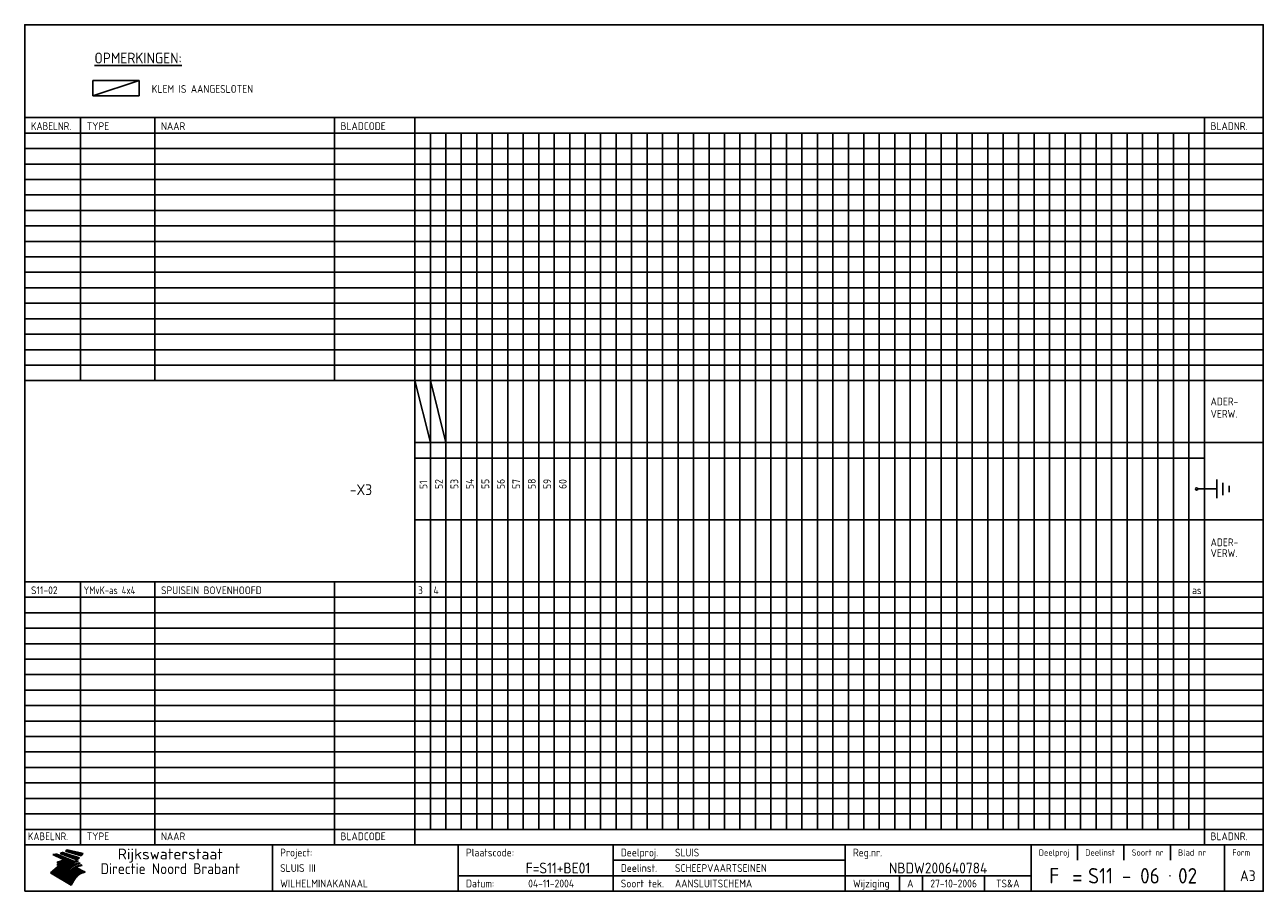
# Model space of a CAD drawing. Extents: x 10 to 410, y 10 to 290.
import ezdxf
from ezdxf.enums import TextEntityAlignment as Align

# ---------------------------------------------------------------- set-up
doc = ezdxf.new("R2010")
doc.units = 0
doc.header["$LTSCALE"] = 10
doc.header["$MEASUREMENT"] = 0
doc.layers.get('0').update_dxf_attribs({"linetype": 'CONTINUOUS'})
for name, color, linetype in [('0-25', 7, 'CONTINUOUS'), ('0-35', 2, 'CONTINUOUS'), ('0-50', 3, 'CONTINUOUS'), ('B-25', 7, 'CONTINUOUS'), ('B-35', 2, 'CONTINUOUS'), ('S-25', 7, 'CONTINUOUS'), ('S-35', 2, 'CONTINUOUS')]:
    doc.layers.add(name, color=color, linetype=linetype)
doc.styles.add('ISO', font='iso.shx')
doc.styles.get("Standard").update_dxf_attribs({"font": 'iso.shx'})

# ---------------------------------------------------------------- blocks, each defined once
blk = doc.blocks.new('KADER-A3')
at = {"layer": '0-25'}
for p, q in [((410, 35), (10, 35)), ((410, 30), (10, 30)), ((350, 25), (350, 20)), ((365, 25), (365, 20)), ((380, 25), (380, 20)), ((200, 20), (275, 20)), ((150, 15), (335, 15)), ((292.5, 15), (292.5, 10)), ((300, 15), (300, 10)), ((320, 15), (320, 10))]:
    blk.add_line(p, q, dxfattribs=at)
at = {"layer": '0-25', "color": 7}
for p, q in [((19.1, 21.89), (25.12, 19)), ((19.1, 21.89), (25.12, 19)), ((19.17, 21.86), (20.7, 21.86)), ((19.29, 21.8), (20.83, 21.8)), ((19.4, 21.75), (20.96, 21.75)), ((19.52, 21.69), (21.09, 21.69)), ((19.64, 21.63), (21.22, 21.63)), ((19.74, 21.92), (20.56, 21.92)), ((19.75, 21.58), (21.36, 21.58)), ((19.87, 21.52), (21.49, 21.52)), ((19.99, 21.47), (21.62, 21.47)), ((20.11, 21.41), (21.75, 21.41)), ((20.22, 21.35), (21.88, 21.35)), ((20.25, 21.97), (20.43, 21.97)), ((20.34, 21.3), (22.02, 21.3)), ((20.38, 21.99), (26.02, 19.59)), ((20.38, 21.99), (26.02, 19.59)), ((20.46, 21.24), (22.15, 21.24)), ((20.57, 21.18), (22.28, 21.18)), ((20.69, 21.13), (22.41, 21.13)), ((20.81, 21.07), (22.55, 21.07)), ((20.92, 21.02), (22.68, 21.02)), ((21.04, 20.96), (22.81, 20.96)), ((21.16, 20.9), (22.94, 20.9)), ((21.27, 20.85), (23.07, 20.85)), ((21.39, 20.79), (23.21, 20.79)), ((21.47, 22.25), (26.83, 20.19)), ((21.47, 22.25), (26.83, 20.19)), ((21.49, 22.25), (23.07, 22.25)), ((21.51, 20.73), (23.34, 20.73)), ((21.6, 22.2), (23.25, 22.2)), ((21.63, 20.68), (23.47, 20.68)), ((21.65, 22.31), (22.89, 22.31)), ((21.74, 20.62), (23.6, 20.62)), ((21.75, 22.14), (23.42, 22.14)), ((21.8, 22.37), (22.71, 22.37)), ((21.86, 20.57), (23.73, 20.57)), ((21.9, 22.08), (23.6, 22.08)), ((21.94, 22.42), (22.53, 22.42)), ((21.98, 20.51), (23.87, 20.51)), ((22.04, 22.03), (23.78, 22.03)), ((22.06, 22.48), (22.36, 22.48)), ((22.09, 20.45), (24, 20.45)), ((22.18, 22.53), (27.65, 20.8)), ((22.18, 22.53), (27.65, 20.8)), ((22.19, 21.97), (23.96, 21.97)), ((22.21, 20.4), (24.13, 20.4)), ((22.33, 20.34), (24.26, 20.34)), ((22.34, 21.92), (24.13, 21.92)), ((22.37, 20), (23.08, 20)), ((22.44, 20.28), (24.4, 20.28)), ((22.48, 21.86), (24.31, 21.86)), ((22.49, 20.06), (23.04, 20.06)), ((22.56, 20.23), (24.53, 20.23)), ((22.61, 20.12), (22.93, 20.12)), ((22.63, 21.8), (24.49, 21.8)), ((22.68, 20.17), (24.66, 20.17)), ((22.71, 20.17), (22.82, 20.17)), ((23.11, 20.02), (22.77, 20.2)), ((23.11, 20.02), (22.77, 20.2)), ((22.78, 21.75), (24.67, 21.75)), ((22.79, 20.12), (24.79, 20.12)), ((22.91, 20.06), (24.92, 20.06)), ((22.92, 21.69), (24.85, 21.69)), ((23.03, 20), (25.06, 20)), ((23.07, 21.63), (25.02, 21.63)), ((23.14, 22.99), (28.22, 21.46)), ((23.14, 22.99), (28.22, 21.46)), ((23.15, 22.98), (25.33, 22.98)), ((23.22, 21.58), (25.2, 21.58)), ((23.23, 23.04), (25.09, 23.04)), ((23.32, 23.1), (24.84, 23.1)), ((23.34, 22.93), (25.57, 22.93)), ((23.36, 21.52), (25.38, 21.52)), ((23.4, 23.15), (24.6, 23.15)), ((23.49, 23.21), (24.36, 23.21)), ((23.51, 21.47), (25.56, 21.47)), ((23.52, 22.87), (25.81, 22.87)), ((23.57, 23.27), (24.12, 23.27)), ((23.64, 23.32), (23.87, 23.32)), ((23.66, 21.41), (25.74, 21.41)), ((23.7, 23.36), (28.82, 22.17)), ((23.7, 23.36), (28.82, 22.17)), ((23.71, 22.82), (26.06, 22.82)), ((23.8, 21.35), (25.91, 21.35)), ((23.9, 22.76), (26.3, 22.76)), ((23.95, 21.3), (26.09, 21.3)), ((24.09, 22.7), (26.54, 22.7)), ((24.09, 21.24), (26.27, 21.24)), ((24.24, 21.18), (26.45, 21.18)), ((24.27, 22.65), (26.78, 22.65)), ((24.39, 21.13), (26.62, 21.13)), ((24.46, 22.59), (27.03, 22.59)), ((24.53, 21.07), (26.8, 21.07)), ((24.65, 22.53), (27.27, 22.53)), ((24.68, 21.02), (26.98, 21.02)), ((24.83, 20.96), (27.16, 20.96)), ((24.84, 22.48), (27.51, 22.48)), ((24.97, 20.9), (27.34, 20.9)), ((25.02, 22.42), (27.75, 22.42)), ((25.12, 20.85), (27.51, 20.85)), ((25.21, 22.37), (28, 22.37)), ((25.27, 20.79), (27.63, 20.79)), ((25.4, 22.31), (28.24, 22.31)), ((25.41, 20.73), (27.57, 20.73)), ((25.56, 20.68), (27.51, 20.68)), ((25.58, 22.25), (28.48, 22.25)), ((25.71, 20.62), (27.44, 20.62)), ((25.77, 22.2), (28.72, 22.2)), ((25.85, 20.57), (27.37, 20.57)), ((25.96, 22.14), (28.79, 22.14)), ((26, 20.51), (27.29, 20.51)), ((26.15, 22.08), (28.75, 22.08)), ((26.15, 20.45), (27.22, 20.45)), ((26.29, 20.4), (27.14, 20.4)), ((26.33, 22.03), (28.71, 22.03)), ((26.44, 20.34), (27.06, 20.34)), ((26.52, 21.97), (28.66, 21.97)), ((26.59, 20.28), (26.97, 20.28)), ((26.71, 21.92), (28.62, 21.92)), ((26.73, 20.23), (26.89, 20.23)), ((26.9, 21.86), (28.57, 21.86)), ((27.08, 21.8), (28.52, 21.8)), ((27.27, 21.75), (28.48, 21.75)), ((27.46, 21.69), (28.43, 21.69)), ((27.65, 21.63), (28.38, 21.63)), ((27.83, 21.58), (28.33, 21.58)), ((28.02, 21.52), (28.28, 21.52)), ((28.21, 21.47), (28.22, 21.47)), ((20.58, 17.88), (18.3, 16)), ((20.58, 17.88), (18.3, 16)), ((24.94, 11.97), (18.3, 16)), ((24.94, 11.97), (18.3, 16)), ((18.31, 16.01), (20.96, 16.01)), ((18.38, 16.07), (21.46, 16.07)), ((18.45, 16.12), (21.88, 16.12)), ((18.52, 16.18), (22.15, 16.18)), ((18.59, 16.23), (22.38, 16.23)), ((18.65, 16.29), (22.58, 16.29)), ((18.72, 16.35), (22.75, 16.35)), ((18.79, 16.4), (22.91, 16.4)), ((18.86, 16.46), (20.6, 16.46)), ((18.93, 16.52), (20.6, 16.52)), ((18.99, 16.57), (20.6, 16.57)), ((19.06, 16.63), (20.6, 16.63)), ((19.13, 16.68), (20.6, 16.68)), ((19.2, 16.74), (20.6, 16.74)), ((19.27, 16.8), (20.6, 16.8)), ((19.33, 16.85), (21.07, 16.85)), ((19.4, 16.91), (21.55, 16.91)), ((19.47, 16.97), (21.88, 16.97)), ((19.54, 17.02), (22.13, 17.02)), ((19.61, 17.08), (22.34, 17.08)), ((19.67, 17.13), (20.6, 17.13)), ((19.74, 17.19), (20.6, 17.19)), ((19.81, 17.25), (20.6, 17.25)), ((19.88, 17.3), (20.6, 17.3)), ((19.95, 17.36), (20.6, 17.36)), ((20.01, 17.42), (20.6, 17.42)), ((20.08, 17.47), (20.93, 17.47)), ((20.15, 17.53), (21.26, 17.53)), ((20.22, 17.58), (21.51, 17.58)), ((20.29, 17.64), (21.72, 17.64)), ((20.35, 17.7), (21.9, 17.7)), ((20.42, 17.75), (22.07, 17.75)), ((20.49, 17.81), (22.22, 17.81)), ((20.56, 17.87), (22.36, 17.87)), ((20.6, 19.11), (20.58, 19.51)), ((20.6, 19.11), (20.58, 19.51)), ((20.58, 19.5), (22.09, 19.5)), ((20.58, 19.44), (21.95, 19.44)), ((20.59, 19.38), (21.79, 19.38)), ((20.59, 19.33), (21.62, 19.33)), ((20.59, 19.27), (21.42, 19.27)), ((20.6, 19.22), (21.2, 19.22)), ((20.6, 19.16), (20.93, 19.16)), ((20.6, 19.11), (20.69, 19.12)), ((20.6, 19.11), (20.69, 19.12)), ((20.6, 18.79), (20.77, 18.81)), ((20.6, 18.79), (20.77, 18.81)), ((20.6, 18.29), (20.6, 18.79)), ((20.6, 18.29), (20.6, 18.79)), ((20.6, 18.77), (22.46, 18.77)), ((20.6, 18.71), (22.33, 18.71)), ((20.6, 18.65), (22.19, 18.65)), ((20.6, 18.6), (22.04, 18.6)), ((20.6, 18.54), (21.87, 18.54)), ((20.6, 18.48), (21.68, 18.48)), ((20.6, 18.43), (21.46, 18.43)), ((20.6, 18.37), (21.21, 18.37)), ((20.6, 18.29), (20.88, 18.32)), ((20.6, 18.29), (20.88, 18.32)), ((20.6, 18.32), (20.87, 18.32)), ((20.6, 17.88), (20.86, 17.91)), ((20.6, 17.88), (20.86, 17.91)), ((20.6, 17.43), (20.97, 17.48)), ((20.6, 17.43), (20.97, 17.48)), ((20.6, 17.43), (20.6, 17.09)), ((20.6, 17.43), (20.6, 17.09)), ((20.6, 17.09), (21.26, 17.16)), ((20.6, 17.09), (21.26, 17.16)), ((20.6, 16.8), (21.37, 16.89)), ((20.6, 16.8), (21.37, 16.89)), ((20.6, 16.8), (20.6, 16.45)), ((20.6, 16.8), (20.6, 16.45)), ((20.6, 16.45), (21.56, 16.56)), ((20.6, 16.45), (21.56, 16.56)), ((20.6, 15.97), (21.67, 16.09)), ((20.6, 15.97), (21.67, 16.09)), ((20.7, 16.46), (23.06, 16.46)), ((20.9, 19.55), (22.23, 19.55)), ((20.9, 18.82), (22.59, 18.82)), ((20.98, 17.92), (22.5, 17.92)), ((21.02, 17.13), (22.53, 17.13)), ((21.19, 19.61), (22.35, 19.61)), ((21.2, 16.52), (23.2, 16.52)), ((21.32, 18.88), (22.71, 18.88)), ((21.32, 17.98), (22.62, 17.98)), ((21.42, 19.67), (22.47, 19.67)), ((21.47, 17.19), (22.7, 17.19)), ((21.59, 18.03), (22.74, 18.03)), ((21.61, 18.93), (22.82, 18.93)), ((21.62, 19.72), (22.59, 19.72)), ((21.72, 16.57), (23.32, 16.57)), ((21.77, 17.25), (22.85, 17.25)), ((21.8, 19.78), (22.69, 19.78)), ((21.8, 18.09), (22.85, 18.09)), ((21.84, 18.99), (22.92, 18.99)), ((21.96, 19.83), (22.79, 19.83)), ((21.99, 18.15), (22.95, 18.15)), ((22.01, 17.3), (22.99, 17.3)), ((22.03, 19.05), (23.03, 19.05)), ((22.1, 16.63), (23.44, 16.63)), ((22.11, 19.89), (22.89, 19.89)), ((22.16, 18.2), (23.05, 18.2)), ((22.21, 19.1), (23.12, 19.1)), ((22.21, 17.36), (23.12, 17.36)), ((22.24, 19.95), (22.99, 19.95)), ((22.31, 18.26), (23.15, 18.26)), ((22.36, 19.16), (23.22, 19.16)), ((22.38, 16.68), (23.56, 16.68)), ((22.39, 17.42), (23.24, 17.42)), ((22.45, 18.32), (23.24, 18.32)), ((22.51, 19.22), (23.3, 19.22)), ((22.56, 17.47), (23.36, 17.47)), ((22.59, 18.37), (23.33, 18.37)), ((22.6, 16.74), (23.66, 16.74)), ((22.64, 19.27), (23.39, 19.27)), ((22.71, 18.43), (23.42, 18.43)), ((22.71, 17.53), (23.47, 17.53)), ((22.77, 19.33), (23.47, 19.33)), ((22.79, 16.8), (23.77, 16.8)), ((22.83, 18.48), (23.5, 18.48)), ((22.84, 17.58), (23.57, 17.58)), ((22.89, 19.38), (23.55, 19.38)), ((22.94, 18.54), (23.58, 18.54)), ((22.96, 16.85), (23.86, 16.85)), ((22.97, 17.64), (23.67, 17.64)), ((23, 19.44), (23.63, 19.44)), ((23.04, 18.6), (23.66, 18.6)), ((23.1, 19.5), (23.72, 19.5)), ((23.1, 17.7), (23.77, 17.7)), ((23.12, 16.91), (23.96, 16.91)), ((23.14, 18.65), (23.74, 18.65)), ((23.15, 19.95), (25.19, 19.95)), ((23.21, 19.55), (23.8, 19.55)), ((23.21, 17.75), (23.86, 17.75)), ((23.21, 16.01), (28.9, 16.01)), ((23.24, 18.71), (23.82, 18.71)), ((23.26, 19.89), (25.32, 19.89)), ((23.26, 16.97), (24.05, 16.97)), ((23.3, 19.61), (23.88, 19.61)), ((23.32, 17.81), (23.95, 17.81)), ((23.33, 18.77), (23.91, 18.77)), ((23.37, 16.07), (29.08, 16.07)), ((23.38, 19.83), (25.45, 19.83)), ((23.39, 19.67), (23.81, 19.67)), ((23.39, 17.02), (24.14, 17.02)), ((23.42, 18.82), (23.99, 18.82)), ((23.42, 17.87), (24.03, 17.87)), ((23.45, 19.7), (23.58, 19.79)), ((23.45, 19.7), (23.58, 19.79)), ((23.48, 19.72), (23.7, 19.72)), ((23.5, 19.78), (25.58, 19.78)), ((23.51, 18.88), (24.07, 18.88)), ((23.51, 16.12), (29.27, 16.12)), ((23.52, 17.92), (24.11, 17.92)), ((23.52, 17.08), (24.22, 17.08)), ((23.54, 18.9), (24.3, 19.42)), ((23.54, 18.9), (24.3, 19.42)), ((23.56, 19.78), (23.59, 19.78)), ((23.56, 19.39), (23.9, 19.62)), ((23.56, 19.39), (23.9, 19.62)), ((23.58, 19.79), (23.9, 19.62)), ((23.58, 19.79), (23.9, 19.62)), ((23.59, 18.93), (24.15, 18.93)), ((23.61, 19.72), (25.72, 19.72)), ((23.62, 17.98), (24.2, 17.98)), ((23.63, 17.13), (24.3, 17.13)), ((23.65, 18.59), (24.62, 19.25)), ((23.65, 18.59), (24.62, 19.25)), ((29.41, 16.17), (23.65, 16.17)), ((23.67, 18.99), (24.23, 18.99)), ((23.71, 18.03), (24.28, 18.03)), ((23.73, 19.67), (25.85, 19.67)), ((23.75, 19.05), (24.32, 19.05)), ((23.75, 17.19), (24.38, 17.19)), ((23.77, 16.23), (29.47, 16.23)), ((23.79, 18.09), (24.36, 18.09)), ((23.83, 19.1), (24.4, 19.1)), ((23.85, 19.61), (25.98, 19.61)), ((23.85, 17.25), (24.46, 17.25)), ((23.88, 18.15), (24.44, 18.15)), ((23.89, 16.29), (29.36, 16.29)), ((23.92, 19.16), (24.48, 19.16)), ((23.94, 18.19), (25.23, 19.07)), ((23.94, 18.19), (25.23, 19.07)), ((23.95, 17.3), (24.55, 17.3)), ((23.96, 19.55), (25.96, 19.55)), ((23.96, 18.2), (24.53, 18.2)), ((24, 19.22), (24.56, 19.22)), ((24, 16.35), (29.24, 16.35)), ((24.04, 18.26), (24.61, 18.26)), ((24.05, 17.36), (24.63, 17.36)), ((24.06, 17.88), (25.34, 18.76)), ((24.06, 17.88), (25.34, 18.76)), ((24.08, 19.5), (25.88, 19.5)), ((24.08, 19.27), (24.58, 19.27)), ((24.11, 16.4), (29.13, 16.4)), ((24.13, 18.32), (24.69, 18.32)), ((24.14, 17.42), (24.71, 17.42)), ((24.16, 19.33), (24.47, 19.33)), ((24.2, 19.44), (25.79, 19.44)), ((24.21, 18.37), (24.77, 18.37)), ((24.21, 16.46), (29.02, 16.46)), ((24.23, 17.47), (24.79, 17.47)), ((24.24, 17.48), (25.52, 18.36)), ((24.24, 17.48), (25.52, 18.36)), ((24.25, 19.38), (24.36, 19.38)), ((24.29, 18.43), (24.85, 18.43)), ((24.3, 19.42), (24.62, 19.25)), ((24.3, 19.42), (24.62, 19.25)), ((24.31, 19.38), (25.71, 19.38)), ((24.31, 17.53), (24.87, 17.53)), ((24.31, 16.52), (28.91, 16.52)), ((24.35, 17.17), (25.64, 18.05)), ((24.35, 17.17), (25.64, 18.05)), ((24.37, 18.48), (24.94, 18.48)), ((24.39, 17.58), (24.96, 17.58)), ((24.4, 16.57), (28.79, 16.57)), ((24.43, 19.33), (25.62, 19.33)), ((24.45, 18.54), (25.02, 18.54)), ((24.47, 17.64), (25.04, 17.64)), ((24.49, 16.63), (28.68, 16.63)), ((24.54, 18.6), (25.1, 18.6)), ((24.55, 19.27), (25.54, 19.27)), ((24.56, 17.7), (25.12, 17.7)), ((24.57, 16.68), (28.57, 16.68)), ((24.62, 18.65), (25.18, 18.65)), ((24.63, 16.72), (25.91, 17.6)), ((24.63, 16.72), (25.91, 17.6)), ((24.64, 17.75), (25.2, 17.75)), ((24.66, 16.74), (28.45, 16.74)), ((24.67, 19.22), (25.45, 19.22)), ((24.7, 18.71), (25.27, 18.71)), ((24.72, 17.81), (25.29, 17.81)), ((24.74, 16.8), (28.34, 16.8)), ((24.78, 19.16), (25.37, 19.16)), ((24.78, 18.77), (25.34, 18.77)), ((24.8, 17.87), (25.37, 17.87)), ((24.82, 16.85), (28.23, 16.85)), ((24.87, 18.82), (25.4, 18.82)), ((24.89, 17.92), (25.45, 17.92)), ((24.9, 19.1), (25.28, 19.1)), ((24.9, 16.91), (28.11, 16.91)), ((24.95, 18.88), (25.45, 18.88)), ((24.97, 17.98), (25.53, 17.98)), ((24.99, 16.97), (28, 16.97)), ((25.02, 19.05), (25.2, 19.05)), ((25.03, 18.93), (25.51, 18.93)), ((25.05, 18.03), (25.61, 18.03)), ((25.07, 17.02), (27.89, 17.02)), ((25.11, 18.99), (25.57, 18.99)), ((26.02, 19.59), (25.12, 19)), ((26.02, 19.59), (25.12, 19)), ((25.13, 18.09), (25.68, 18.09)), ((25.15, 17.08), (27.77, 17.08)), ((25.19, 19.05), (25.63, 19.05)), ((25.21, 18.15), (25.75, 18.15)), ((25.23, 17.13), (27.66, 17.13)), ((25.26, 19.1), (25.7, 19.1)), ((25.3, 18.2), (25.82, 18.2)), ((25.31, 17.19), (27.55, 17.19)), ((25.33, 19.16), (25.77, 19.16)), ((25.38, 18.26), (25.89, 18.26)), ((25.39, 19.22), (25.85, 19.22)), ((25.4, 17.25), (27.43, 17.25)), ((25.46, 18.32), (25.97, 18.32)), ((25.47, 19.27), (25.93, 19.27)), ((25.48, 17.3), (27.32, 17.3)), ((25.54, 19.33), (26.03, 19.33)), ((25.54, 18.37), (26.06, 18.37)), ((25.56, 17.36), (27.21, 17.36)), ((25.62, 18.43), (26.14, 18.43)), ((25.63, 19.38), (26.13, 19.38)), ((25.64, 17.42), (27.1, 17.42)), ((25.7, 18.48), (26.24, 18.48)), ((25.72, 19.44), (26.24, 19.44)), ((25.73, 17.47), (26.98, 17.47)), ((25.79, 18.54), (26.34, 18.54)), ((25.81, 17.53), (26.87, 17.53)), ((25.82, 19.5), (26.36, 19.5)), ((25.89, 18.6), (26.46, 18.6)), ((25.89, 17.58), (26.76, 17.58)), ((25.93, 19.55), (26.53, 19.55)), ((25.96, 17.64), (26.64, 17.64)), ((25.99, 18.65), (26.58, 18.65)), ((26.04, 17.7), (26.59, 17.7)), ((26.06, 19.61), (26.85, 19.61)), ((26.1, 18.71), (26.72, 18.71)), ((26.12, 17.75), (26.67, 17.75)), ((26.2, 17.81), (26.76, 17.81)), ((26.21, 19.67), (27.23, 19.67)), ((26.23, 18.77), (26.89, 18.77)), ((26.29, 17.87), (26.86, 17.87)), ((26.37, 18.82), (27.09, 18.82)), ((26.39, 17.92), (26.97, 17.92)), ((26.44, 19.72), (27.18, 19.72)), ((26.49, 17.98), (27.09, 17.98)), ((26.53, 18.88), (27.34, 18.88)), ((26.56, 17.68), (29.54, 16.2)), ((26.56, 17.68), (29.54, 16.2)), ((26.6, 18.03), (27.22, 18.03)), ((26.72, 18.09), (27.38, 18.09)), ((26.73, 18.93), (27.66, 18.93)), ((26.85, 18.15), (27.56, 18.15)), ((26.99, 18.99), (27.9, 18.99)), ((27, 18.2), (27.8, 18.2)), ((27.13, 19.78), (27.25, 19.64)), ((27.13, 19.78), (27.25, 19.64)), ((27.18, 18.26), (28.13, 18.26)), ((27.26, 19.05), (27.84, 19.05)), ((27.39, 18.32), (28.47, 18.32)), ((27.7, 18.37), (28.49, 18.37)), ((27.78, 19.1), (27.93, 18.96)), ((27.78, 19.1), (27.93, 18.96)), ((28, 18.43), (28.44, 18.43)), ((28.29, 15.83), (29.54, 16.2)), ((28.29, 15.83), (29.54, 16.2)), ((28.39, 18.48), (28.54, 18.32)), ((28.39, 18.48), (28.54, 18.32)), ((29.54, 16.2), (29.45, 16.17)), ((29.54, 16.2), (29.45, 16.17)), ((29.46, 16.18), (29.47, 16.18)), ((18.38, 15.95), (20.6, 15.95)), ((18.47, 15.9), (20.6, 15.9)), ((18.57, 15.84), (20.6, 15.84)), ((18.66, 15.78), (20.6, 15.78)), ((18.75, 15.73), (20.6, 15.73)), ((18.85, 15.67), (20.6, 15.67)), ((18.94, 15.62), (20.6, 15.62)), ((19.03, 15.56), (27.83, 15.56)), ((19.12, 15.5), (27.75, 15.5)), ((19.22, 15.45), (27.66, 15.45)), ((19.31, 15.39), (27.58, 15.39)), ((19.4, 15.33), (27.5, 15.33)), ((19.49, 15.28), (27.43, 15.28)), ((19.59, 15.22), (27.36, 15.22)), ((19.68, 15.17), (27.29, 15.17)), ((19.77, 15.11), (27.22, 15.11)), ((19.86, 15.05), (27.15, 15.05)), ((19.96, 15), (27.09, 15)), ((20.05, 14.94), (27.02, 14.94)), ((20.14, 14.88), (26.96, 14.88)), ((20.24, 14.83), (26.9, 14.83)), ((20.33, 14.77), (26.84, 14.77)), ((20.42, 14.72), (26.79, 14.72)), ((20.51, 14.66), (26.73, 14.66)), ((20.6, 15.97), (20.6, 15.58)), ((20.6, 15.97), (20.6, 15.58)), ((20.6, 15.58), (21.95, 15.73)), ((20.6, 15.58), (21.95, 15.73)), ((20.61, 14.6), (26.68, 14.6)), ((20.7, 14.55), (26.62, 14.55)), ((20.79, 14.49), (26.57, 14.49)), ((20.88, 14.43), (26.52, 14.43)), ((20.94, 15.62), (27.92, 15.62)), ((20.98, 14.38), (26.47, 14.38)), ((21.07, 14.32), (26.42, 14.32)), ((21.16, 14.27), (26.38, 14.27)), ((21.25, 14.21), (26.33, 14.21)), ((21.35, 14.15), (26.29, 14.15)), ((21.44, 14.1), (26.24, 14.1)), ((21.45, 15.67), (28.01, 15.67)), ((21.53, 14.04), (26.2, 14.04)), ((21.63, 13.98), (26.16, 13.98)), ((21.72, 13.93), (26.12, 13.93)), ((21.81, 13.87), (26.08, 13.87)), ((21.9, 13.82), (26.04, 13.82)), ((21.96, 15.73), (28.11, 15.73)), ((22, 13.76), (26, 13.76)), ((22.09, 13.7), (25.96, 13.7)), ((22.18, 13.65), (25.93, 13.65)), ((22.27, 13.59), (25.89, 13.59)), ((22.34, 15.78), (28.21, 15.78)), ((22.37, 13.53), (25.86, 13.53)), ((22.46, 13.48), (25.82, 13.48)), ((22.55, 13.42), (25.79, 13.42)), ((22.62, 15.84), (28.33, 15.84)), ((22.65, 13.37), (25.76, 13.37)), ((22.74, 13.31), (25.73, 13.31)), ((22.83, 13.25), (25.69, 13.25)), ((22.84, 15.9), (28.52, 15.9)), ((22.92, 13.2), (25.66, 13.2)), ((23.02, 13.14), (25.63, 13.14)), ((23.04, 15.95), (28.71, 15.95)), ((23.11, 13.08), (25.59, 13.08)), ((23.2, 13.03), (25.56, 13.03)), ((23.29, 12.97), (25.53, 12.97)), ((23.39, 12.92), (25.5, 12.92)), ((23.48, 12.86), (25.46, 12.86)), ((23.57, 12.8), (25.43, 12.8)), ((23.66, 12.75), (25.4, 12.75)), ((23.76, 12.69), (25.36, 12.69)), ((23.85, 12.63), (25.33, 12.63)), ((23.94, 12.58), (25.3, 12.58)), ((24.04, 12.52), (25.26, 12.52)), ((24.13, 12.47), (25.23, 12.47)), ((24.22, 12.41), (25.2, 12.41)), ((24.31, 12.35), (25.17, 12.35)), ((24.41, 12.3), (25.13, 12.3)), ((24.5, 12.24), (25.1, 12.24)), ((24.59, 12.18), (25.07, 12.18)), ((24.68, 12.13), (25.03, 12.13)), ((24.78, 12.07), (25, 12.07)), ((24.87, 12.02), (24.97, 12.02)), ((24.94, 11.97), (25.81, 13.45)), ((24.94, 11.97), (25.81, 13.45))]:
    blk.add_line(p, q, dxfattribs=at)
for centre, radius, start, end in [((19.15, 29.7), 7.8, 269.6055, 279.0886), ((19.15, 29.7), 7.8, 269.6055, 279.0886), ((19.93, 25.38), 5.91, 276.3402, 298.7463), ((19.93, 25.38), 5.91, 276.3402, 298.7463), ((19.84, 25.09), 6.03, 278.129, 302.868), ((19.84, 25.09), 6.03, 278.129, 302.868), ((19.84, 27.26), 5.27, 288.0217, 296.3084), ((19.84, 27.26), 5.27, 288.0217, 296.3084), ((20.49, 27.56), 5.28, 300.0654, 307.393), ((20.49, 27.56), 5.28, 300.0654, 307.393), ((24.11, 24.7), 5.26, 301.1147, 312.2814), ((24.11, 24.7), 5.26, 301.1147, 312.2814), ((21.95, 27.32), 8.59, 316.9248, 323.1399), ((21.95, 27.32), 8.59, 316.9248, 323.1399), ((20.21, 23.78), 5.91, 273.6149, 304.3803), ((20.21, 23.78), 5.91, 273.6149, 304.3803), ((20.35, 24.56), 5.76, 274.164, 302.5474), ((20.35, 24.56), 5.76, 274.164, 302.5474), ((20.05, 24.28), 6.02, 277.9472, 305.7139), ((20.05, 24.28), 6.02, 277.9472, 305.7139), ((20.04, 23.49), 6.09, 278.8115, 306.4242), ((20.04, 23.49), 6.09, 278.8115, 306.4242), ((20.53, 23.07), 5.96, 277.0519, 304.973), ((20.53, 23.07), 5.96, 277.0519, 304.973), ((20.72, 22.76), 5.91, 276.3402, 304.3803), ((20.72, 22.76), 5.91, 276.3402, 304.3803), ((21.06, 22.34), 5.81, 274.9043, 303.1745), ((21.06, 22.34), 5.81, 274.9043, 303.1745), ((20.82, 22.06), 6.04, 278.1111, 305.8489), ((20.82, 22.06), 6.04, 278.1111, 305.8489), ((21.3, 21.6), 5.91, 276.3402, 304.3803), ((21.3, 21.6), 5.91, 276.3402, 304.3803), ((27.05, 17.17), 2.63, 107.4286, 133.7799), ((27.05, 17.17), 2.63, 107.4286, 133.7799), ((27.45, 16.91), 2.81, 110.4143, 138.7411), ((27.45, 16.91), 2.81, 110.4143, 138.7411), ((27.57, 15.64), 3.4, 98.1566, 126.9045), ((27.57, 15.64), 3.4, 98.1566, 126.9045), ((27.91, 15.54), 3.39, 100.5835, 132.088), ((27.91, 15.54), 3.39, 100.5835, 132.088), ((28.21, 14.74), 3.67, 95.7581, 128.7216), ((28.21, 14.74), 3.67, 95.7581, 128.7216), ((27.01, 16.84), 2.93, 87.7348, 104.8316), ((27.01, 16.84), 2.93, 87.7348, 104.8316), ((27.37, 15.71), 3.93, 91.7838, 103.2817), ((27.37, 15.71), 3.93, 91.7838, 103.2817), ((28.4, 15.05), 3.21, 96.3886, 125.0052), ((28.4, 15.05), 3.21, 96.3886, 125.0052), ((27.82, 16.31), 2.8, 90.634, 105.1984), ((27.82, 16.31), 2.8, 90.634, 105.1984), ((28.19, 15.04), 3.93, 93.8342, 103.2817), ((28.19, 15.04), 3.93, 93.8342, 103.2817), ((28.58, 15.69), 2.8, 93.8141, 105.1984), ((28.58, 15.69), 2.8, 93.8141, 105.1984), ((28.95, 14.41), 3.93, 96.0135, 103.2817), ((28.95, 14.41), 3.93, 96.0135, 103.2817), ((31.24, 10.26), 6.3, 117.9568, 149.6251), ((31.24, 10.26), 6.3, 117.9568, 149.6251)]:
    blk.add_arc(centre, radius, start, end, dxfattribs=at)
at = {"layer": '0-35'}
for p, q in [((90, 25), (90, 10)), ((150, 25), (150, 10)), ((200, 25), (200, 10)), ((275, 25), (275, 10)), ((335, 25), (335, 10)), ((397.5, 25), (397.5, 10))]:
    blk.add_line(p, q, dxfattribs=at)
at = {"layer": '0-50'}
for p, q in [((10, 25), (410, 25)), ((348.75, 15), (351.25, 15)), ((348.75, 13.5), (351.25, 13.5))]:
    blk.add_line(p, q, dxfattribs=at)
blk.add_lwpolyline([(10, 10), (410, 10), (410, 290), (10, 290)], close=True, dxfattribs=at)
at = {"layer": '0-50', "const_width": 0.25}
blk.add_lwpolyline([(379.75, 15, 1), (380, 15, 1)], format="xyb", close=True, dxfattribs=at)
at = {"layer": '0-25', "style": 'ISO'}
for s, height, p in [('Project:', 2.5, (92.5, 22.5)), ('Plaatscode:', 2.5, (152.5, 22.5)), ('Deelproj.', 2.5, (202.5, 22.5)), ('Reg.nr.', 2.5, (277.5, 22.5)), ('Deelproj', 2, (337.5, 22.5)), ('Deelinst', 2, (352.5, 22.5)), ('Soort nr', 2, (367.5, 22.5)), ('Blad nr', 2, (382.5, 22.5)), ('Form', 2, (400, 22.5)), ('Deelinst.', 2.5, (202.5, 17.5)), ('Datum:', 2.5, (152.5, 12.5)), ('Soort tek.', 2.5, (202.5, 12.5)), ('Wijziging', 2.5, (277.5, 12.5))]:
    blk.add_text(s, height=height, dxfattribs=at).set_placement(p, align=Align.MIDDLE_LEFT)
for tag, p in [('N', (220, 22.5)), ('B', (92.5, 17.5)), ('P', (220, 17.5)), ('C', (92.5, 12.5)), ('U', (220, 12.5)), ('REV', (295, 12.5))]:
    blk.add_attdef(tag, text='', height=2.5, dxfattribs=at).set_placement(p, align=Align.MIDDLE_LEFT)
for tag, p in [('W', (180, 12.5)), ('Z', (310, 12.5)), ('Y', (327.5, 12.5))]:
    blk.add_attdef(tag, text='', height=2.5, dxfattribs=at).set_placement(p, align=Align.MIDDLE)
at = {"layer": '0-35', "style": 'ISO', "width": 1.00614}
blk.add_text('Rijkswaterstaat', height=3.5, dxfattribs=at).set_placement((40, 20.28), (74, 20.28), align=Align.FIT)
at = {"layer": '0-35', "color": 2, "style": 'ISO', "width": 0.948867}
blk.add_text('Directie Noord Brabant', height=3.5, dxfattribs=at).set_placement((34.5, 15.53), (79.5, 15.53), align=Align.FIT)
at = {"layer": '0-35', "style": 'ISO'}
for tag, p in [('X', (178.5, 17.5)), ('FORM', (402.5, 15))]:
    blk.add_attdef(tag, text='', height=3.5, dxfattribs=at).set_placement(p, align=Align.MIDDLE_LEFT)
blk.add_attdef('RNR', text='', height=3.5, dxfattribs=at).set_placement((305, 17.5), align=Align.MIDDLE)
at = {"layer": '0-50', "style": 'ISO'}
for tag, p in [('M', (342.5, 15)), ('O', (365, 15))]:
    blk.add_attdef(tag, text='', height=5, dxfattribs=at).set_placement(p, align=Align.MIDDLE)
blk.add_attdef('Q', text='', height=5, dxfattribs=at).set_placement((382.5, 15), align=Align.MIDDLE_LEFT)

msp = doc.modelspace()

# ---------------------------------------------------------------- linework, layer by layer
at = {"layer": 'S-25'}
for p, q in [((32, 272), (32, 267)), ((47, 272), (32, 272)), ((32, 267), (47, 272)), ((47, 267), (47, 272)), ((32, 267), (47, 267)), ((10, 260), (410, 260)), ((10, 255), (410, 255)), ((141, 255), (141, 175)), ((146, 255), (146, 175)), ((151, 255), (151, 175)), ((156, 255), (156, 175)), ((161, 255), (161, 30)), ((166, 255), (166, 175)), ((171, 255), (171, 175)), ((176, 255), (176, 175)), ((181, 255), (181, 175)), ((186, 255), (186, 30)), ((191, 255), (191, 175)), ((196, 255), (196, 175)), ((201, 255), (201, 175)), ((206, 255), (206, 175)), ((211, 255), (211, 30)), ((216, 255), (216, 175)), ((221, 255), (221, 175)), ((226, 255), (226, 175)), ((231, 255), (231, 175)), ((236, 255), (236, 30)), ((241, 255), (241, 175)), ((246, 255), (246, 175)), ((251, 255), (251, 175)), ((256, 255), (256, 175)), ((261, 255), (261, 30)), ((266, 255), (266, 175)), ((271, 255), (271, 175)), ((276, 255), (276, 175)), ((281, 255), (281, 175)), ((286, 255), (286, 30)), ((291, 255), (291, 175)), ((296, 255), (296, 175)), ((301, 255), (301, 175)), ((306, 255), (306, 175)), ((311, 255), (311, 30)), ((316, 255), (316, 175)), ((321, 255), (321, 175)), ((326, 255), (326, 175)), ((331, 255), (331, 175)), ((336, 255), (336, 30)), ((341, 255), (341, 175)), ((346, 255), (346, 175)), ((351, 255), (351, 175)), ((356, 255), (356, 175)), ((361, 255), (361, 30)), ((366, 255), (366, 175)), ((371, 255), (371, 175)), ((376, 255), (376, 175)), ((381, 255), (381, 175)), ((386, 255), (386, 30)), ((10, 250), (410, 250)), ((10, 245), (410, 245)), ((10, 240), (410, 240)), ((10, 235), (410, 235)), ((10, 230), (410, 230)), ((10, 225), (410, 225)), ((10, 220), (410, 220)), ((10, 215), (410, 215)), ((10, 210), (410, 210)), ((10, 205), (410, 205)), ((10, 200), (410, 200)), ((10, 195), (410, 195)), ((10, 190), (410, 190)), ((10, 185), (410, 185)), ((10, 180), (410, 180)), ((10, 175), (410, 175)), ((141, 155), (136, 175)), ((141, 175), (141, 110)), ((146, 155), (141, 175)), ((146, 175), (146, 110)), ((151, 175), (151, 110)), ((156, 175), (156, 110)), ((166, 175), (166, 110)), ((171, 175), (171, 110)), ((176, 175), (176, 110)), ((181, 175), (181, 110)), ((191, 175), (191, 110)), ((196, 175), (196, 110)), ((201, 175), (201, 110)), ((206, 175), (206, 110)), ((216, 175), (216, 110)), ((221, 175), (221, 110)), ((226, 175), (226, 110)), ((231, 175), (231, 110)), ((241, 175), (241, 110)), ((246, 175), (246, 110)), ((251, 175), (251, 110)), ((256, 175), (256, 110)), ((266, 175), (266, 110)), ((271, 175), (271, 110)), ((276, 175), (276, 110)), ((281, 175), (281, 110)), ((291, 175), (291, 110)), ((296, 175), (296, 110)), ((301, 175), (301, 110)), ((306, 175), (306, 110)), ((316, 175), (316, 110)), ((321, 175), (321, 110)), ((326, 175), (326, 110)), ((331, 175), (331, 110)), ((341, 175), (341, 110)), ((346, 175), (346, 110)), ((351, 175), (351, 110)), ((356, 175), (356, 110)), ((366, 175), (366, 110)), ((371, 175), (371, 110)), ((376, 175), (376, 110)), ((381, 175), (381, 110)), ((136, 150), (391, 150)), ((389, 140), (395, 140)), ((395, 143), (395, 137)), ((397, 142), (397, 138)), ((399, 141), (399, 139)), ((10, 110), (410, 110)), ((141, 110), (141, 30)), ((146, 110), (146, 30)), ((151, 110), (151, 30)), ((156, 110), (156, 30)), ((166, 110), (166, 30)), ((171, 110), (171, 30)), ((176, 110), (176, 30)), ((181, 110), (181, 30)), ((191, 110), (191, 30)), ((196, 110), (196, 30)), ((201, 110), (201, 30)), ((206, 110), (206, 30)), ((216, 110), (216, 30)), ((221, 110), (221, 30)), ((226, 110), (226, 30)), ((231, 110), (231, 30)), ((241, 110), (241, 30)), ((246, 110), (246, 30)), ((251, 110), (251, 30)), ((256, 110), (256, 30)), ((266, 110), (266, 30)), ((271, 110), (271, 30)), ((276, 110), (276, 30)), ((281, 110), (281, 30)), ((291, 110), (291, 30)), ((296, 110), (296, 30)), ((301, 110), (301, 30)), ((306, 110), (306, 30)), ((316, 110), (316, 30)), ((321, 110), (321, 30)), ((326, 110), (326, 30)), ((331, 110), (331, 30)), ((341, 110), (341, 30)), ((346, 110), (346, 30)), ((351, 110), (351, 30)), ((356, 110), (356, 30)), ((366, 110), (366, 30)), ((371, 110), (371, 30)), ((376, 110), (376, 30)), ((381, 110), (381, 30)), ((10, 105), (410, 105)), ((10, 100), (410, 100)), ((10, 95), (410, 95)), ((10, 90), (410, 90)), ((10, 85), (410, 85)), ((10, 80), (410, 80)), ((10, 75), (410, 75)), ((10, 70), (410, 70)), ((10, 65), (410, 65)), ((10, 60), (410, 60)), ((10, 55), (410, 55)), ((10, 50), (410, 50)), ((10, 45), (410, 45)), ((10, 40), (410, 40))]:
    msp.add_line(p, q, dxfattribs=at)
for start, end in [(0, 180), (180, 0)]:
    msp.add_arc((388.5, 140), 0.375, start, end, dxfattribs=at)
at = {"layer": 'S-35'}
for p, q in [((28, 260), (28, 175)), ((52, 260), (52, 175)), ((110, 260), (110, 175)), ((136, 260), (136, 25)), ((391, 260), (391, 25)), ((136, 155), (410, 155)), ((136, 130), (410, 130)), ((28, 110), (28, 25)), ((52, 110), (52, 25)), ((110, 110), (110, 25))]:
    msp.add_line(p, q, dxfattribs=at)

# ---------------------------------------------------------------- block references
ref = msp.add_blockref('KADER-A3', (0, 0))
ref.add_attrib('B', 'SLUIS III', dxfattribs={"layer": '0-25', "height": 2.5, "style": 'ISO'}).set_placement((92.5, 17.5), align=Align.MIDDLE_LEFT)
ref.add_attrib('C', 'WILHELMINAKANAAL', dxfattribs={"layer": '0-25', "height": 2.5, "style": 'ISO'}).set_placement((92.5, 12.5), align=Align.MIDDLE_LEFT)
ref.add_attrib('N', 'SLUIS', dxfattribs={"layer": '0-25', "height": 2.5, "style": 'ISO'}).set_placement((220, 22.5), align=Align.MIDDLE_LEFT)
ref.add_attrib('P', 'SCHEEPVAARTSEINEN', dxfattribs={"layer": '0-25', "height": 2.5, "style": 'ISO'}).set_placement((220, 17.5), align=Align.MIDDLE_LEFT)
ref.add_attrib('U', 'AANSLUITSCHEMA', dxfattribs={"layer": '0-25', "height": 2.5, "style": 'ISO'}).set_placement((220, 12.5), align=Align.MIDDLE_LEFT)
ref.add_attrib('M', 'F', dxfattribs={"layer": '0-50', "height": 5, "style": 'ISO'}).set_placement((342.5, 15), align=Align.MIDDLE)
ref.add_attrib('O', 'S11 - 06', dxfattribs={"layer": '0-50', "height": 5, "style": 'ISO'}).set_placement((365, 15), align=Align.MIDDLE)
ref.add_attrib('Q', '02', dxfattribs={"layer": '0-50', "height": 5, "style": 'ISO'}).set_placement((382.5, 15), align=Align.MIDDLE_LEFT)
ref.add_attrib('X', 'F=S11+BE01', dxfattribs={"layer": '0-35', "height": 3.5, "style": 'ISO'}).set_placement((171.81, 17.5), align=Align.MIDDLE_LEFT)
ref.add_attrib('RNR', 'NBDW200640784', dxfattribs={"layer": '0-35', "height": 3.5, "style": 'ISO'}).set_placement((305, 17.5), align=Align.MIDDLE)
ref.add_attrib('W', '04-11-2004', dxfattribs={"layer": '0-25', "height": 2.5, "style": 'ISO'}).set_placement((180, 12.5), align=Align.MIDDLE)
ref.add_attrib('FORM', 'A3', dxfattribs={"layer": '0-35', "height": 3.5, "style": 'ISO'}).set_placement((402.5, 15), align=Align.MIDDLE_LEFT)
ref.add_attrib('REV', 'A', dxfattribs={"layer": '0-25', "height": 2.5, "style": 'ISO'}).set_placement((295, 12.5), align=Align.MIDDLE_LEFT)
ref.add_attrib('Z', '27-10-2006', dxfattribs={"layer": '0-25', "height": 2.5, "style": 'ISO'}).set_placement((310, 12.5), align=Align.MIDDLE)
ref.add_attrib('Y', 'TS&A', dxfattribs={"layer": '0-25', "height": 2.5, "style": 'ISO'}).set_placement((327.5, 12.5), align=Align.MIDDLE)

# ---------------------------------------------------------------- texts
at = {"layer": 'B-25'}
for s, p in [('KLEM IS AANGESLOTEN', (51, 268)), ('TYPE', (30, 256)), ('NAAR', (54, 256)), ('BLADCODE', (112, 256)), ('BLADNR.', (393, 256)), ('ADER-', (393, 167)), ('VERW.', (393, 163)), ('ADER-', (393, 121.5)), ('VERW.', (393, 118)), ('S11-02', (12, 106)), ('SPUISEIN BOVENHOOFD', (54, 106)), ('3', (137, 106)), ('4', (142, 106)), ('as', (387, 106)), ('TYPE', (30, 26.5)), ('NAAR', (54, 26.5)), ('BLADCODE', (112, 26.5)), ('BLADNR.', (393, 26.5))]:
    msp.add_text(s, height=2.5, dxfattribs=at).set_placement(p)
at = {"layer": 'B-25', "width": 0.91954}
for p, p2 in [((12, 256), (25, 256)), ((11, 26.5), (24, 26.5))]:
    msp.add_text('KABELNR.', height=2.5, dxfattribs=at).set_placement(p, p2, align=Align.FIT)
at = {"layer": 'B-25'}
for s, p in [('51', (140, 140)), ('52', (145, 140)), ('53', (150, 140)), ('54', (155, 140)), ('55', (160, 140)), ('56', (165, 140)), ('57', (170, 140)), ('58', (175, 140)), ('59', (180, 140)), ('60', (185, 140))]:
    msp.add_text(s, height=2.5, rotation=90, dxfattribs=at).set_placement(p)
at = {"layer": 'B-25', "width": 0.9}
msp.add_text('YMvK-as 4x4', height=2.5, dxfattribs=at).set_placement((29, 106))
at = {"layer": 'B-35'}
for s, p in [('%%UOPMERKINGEN:', (32.5, 277.5)), ('-X3', (115, 138))]:
    msp.add_text(s, height=3.5, dxfattribs=at).set_placement(p)

doc.saveas('drawing.dxf')
